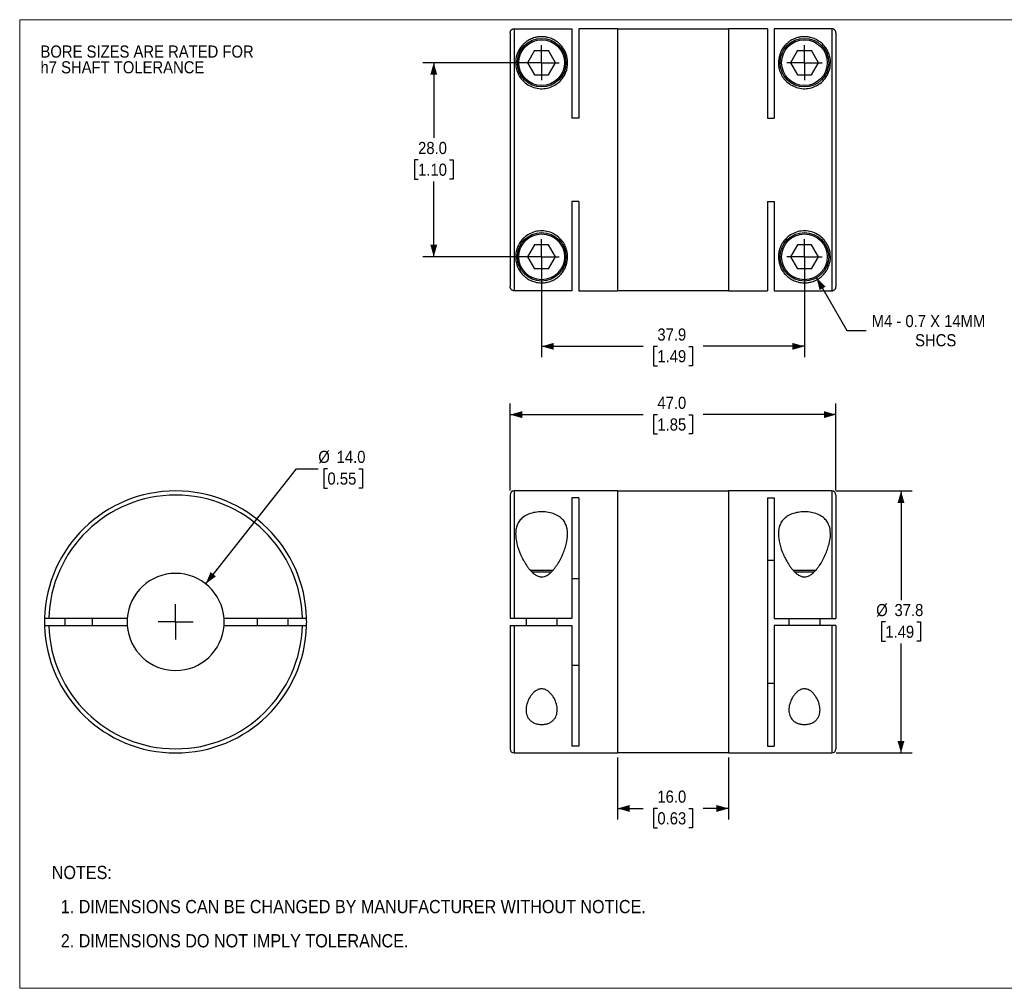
# Model space of a CAD drawing. Header units: millimetres. Extents: x 0 to 216, y 0 to 140.
# Tile 1 of 2: x 0 to 142, y 0 to 140. Entities that reach past the tile are written whole.
import ezdxf

# ---------------------------------------------------------------- set-up
doc = ezdxf.new("R2010")
doc.units = ezdxf.units.MM
doc.header["$LTSCALE"] = 0.5
doc.linetypes.add('SLD-Solid', pattern=[0])
doc.layers.add('SLD-0', color=7, linetype='SLD-Solid', lineweight=25)
doc.layers.add('TEXT', color=140, linetype='SLD-Solid', lineweight=25)
doc.styles.add('SLDTEXTSTYLE0', font='GOTHIC.TTF', dxfattribs={"width": 0.913})
doc.dimstyles.new('SLDDIMSTYLE0', dxfattribs={"dimtxt": 1.75, "dimasz": 1.75, "dimexe": 0, "dimexo": 0.0625, "dimgap": 0.4375, "dimtad": 0, "dimtih": 1, "dimtoh": 1, "dimdec": 1, "dimrnd": 1e-09, "dimzin": 4, "dimdsep": 46, "dimtxsty": 'SLDTEXTSTYLE0', "dimsah": 1, "dimcen": 0, "dimadec": 0, "dimazin": 1, "dimtfac": 1, "dimtdec": 1, "dimtofl": 0, "dimtmove": 0, "dimatfit": 3, "dimfxl": 0, "dimfrac": 2, "dimtolj": 1, "dimtzin": 12, "dimarcsym": 0})
doc.dimstyles.new('SLDDIMSTYLE1', dxfattribs={"dimtxt": 1.75, "dimasz": 1.75, "dimexe": 0, "dimexo": 0.0625, "dimgap": 0.4375, "dimtad": 0, "dimtih": 1, "dimtoh": 1, "dimdec": 1, "dimrnd": 1e-09, "dimzin": 4, "dimdsep": 46, "dimtxsty": 'SLDTEXTSTYLE0', "dimsah": 1, "dimcen": 0.09, "dimadec": 0, "dimazin": 1, "dimtfac": 1, "dimtdec": 1, "dimtofl": 0, "dimtmove": 0, "dimatfit": 3, "dimfxl": 0, "dimfrac": 2, "dimtolj": 1, "dimtzin": 12, "dimarcsym": 0})
doc.dimstyles.new('SLDDIMSTYLE2', dxfattribs={"dimtxt": 1.75, "dimasz": 1.75, "dimexe": 0, "dimexo": 0.0625, "dimgap": 0.4375, "dimtad": 0, "dimtih": 1, "dimtoh": 1, "dimdec": 1, "dimrnd": 1e-09, "dimzin": 12, "dimdsep": 46, "dimtxsty": 'SLDTEXTSTYLE0', "dimsah": 1, "dimcen": 0.09, "dimadec": 0, "dimazin": 3, "dimtfac": 1, "dimtdec": 1, "dimtofl": 0, "dimtmove": 0, "dimatfit": 3, "dimfxl": 0, "dimfrac": 2, "dimtolj": 1, "dimtzin": 12, "dimarcsym": 0})
doc.dimstyles.new('SLDDIMSTYLE3', dxfattribs={"dimtxt": 1.75, "dimasz": 1.75, "dimexe": 0, "dimexo": 0.0625, "dimgap": 0.4375, "dimtad": 0, "dimtih": 1, "dimtoh": 1, "dimdec": 1, "dimrnd": 1e-09, "dimzin": 12, "dimdsep": 46, "dimtxsty": 'SLDTEXTSTYLE0', "dimsah": 1, "dimcen": 0, "dimadec": 0, "dimazin": 3, "dimtfac": 1, "dimtdec": 1, "dimtofl": 0, "dimtmove": 0, "dimatfit": 3, "dimfxl": 0, "dimfrac": 2, "dimtolj": 1, "dimtzin": 12, "dimarcsym": 0})

# ---------------------------------------------------------------- blocks, each defined once
blk = doc.blocks.new('Block2')
at = {"color": 7, "linetype": 'SLD-Solid', "lineweight": 18}
for p, q in [((0, 139.7), (215.9, 139.7)), ((0, 139.7), (0, 0)), ((215.9, 139.7), (215.9, 0)), ((0, 0), (215.9, 0))]:
    blk.add_line(p, q, dxfattribs=at)
blk = doc.blocks.new('SW_NOTE_0_2')
at = {"layer": 'SLD-0', "color": 0, "char_height": 1.75, "attachment_point": 1, "style": 'SLDTEXTSTYLE0'}
for s, insert in [('BORE SIZES ARE RATED FOR ', (0, 2.24)), ('h7 SHAFT TOLERANCE', (0, -0.03))]:
    blk.add_mtext(s, dxfattribs=dict(at, insert=insert))
blk = doc.blocks.new('SW_NOTE_0_3')
at = {"layer": 'TEXT', "color": 0, "char_height": 1.905, "attachment_point": 1, "style": 'SLDTEXTSTYLE0'}
for s, insert in [('NOTES:', (0, 2.43)), ('  1. DIMENSIONS CAN BE CHANGED BY MANUFACTURER WITHOUT NOTICE.', (0, -2.49)), ('  2. DIMENSIONS DO NOT IMPLY TOLERANCE.', (0, -7.42))]:
    blk.add_mtext(s, dxfattribs=dict(at, insert=insert))
blk = doc.blocks.new('_D')
at = {"layer": 'SLD-0'}
for p, q in [((26.83, 58.34), (39.9, 74.93)), ((39.9, 74.93), (43.07, 74.93)), ((44.39, 74.93), (43.86, 74.93)), ((43.86, 74.93), (43.86, 72.15)), ((48.92, 74.93), (49.45, 74.93)), ((49.45, 74.93), (49.45, 72.15)), ((43.86, 72.15), (44.39, 72.15)), ((49.45, 72.15), (48.92, 72.15))]:
    blk.add_line(p, q, dxfattribs=at)
blk.add_solid([(26.83, 58.34), (28.3, 59.41), (27.52, 60.03)], dxfattribs=at)
at = {"layer": 'SLD-0', "char_height": 1.75, "attachment_point": 1, "style": 'SLDTEXTSTYLE0'}
for s, insert in [('%%c', (43.07, 77.52)), ('14.0', (45.71, 77.52)), ('0.55', (44.39, 74.39))]:
    blk.add_mtext(s, dxfattribs=dict(at, insert=insert))
blk = doc.blocks.new('SW_CENTERMARKSYMBOL_0')
at = {"layer": 'SLD-0', "color": 0}
for q in [(0, 2.54), (-2.54, 0), (0, -2.54), (2.54, 0)]:
    blk.add_line((0, 0), q, dxfattribs=at)
blk = doc.blocks.new('_D_1')
at = {"layer": 'SLD-0'}
for p, q in [((86.23, 33.31), (86.23, 24.36)), ((102.23, 33.31), (102.23, 24.36)), ((86.23, 25.94), (89.9, 25.94)), ((91.97, 25.93), (91.43, 25.93)), ((91.43, 25.93), (91.43, 23.15)), ((96.49, 25.93), (97.03, 25.93)), ((97.03, 25.93), (97.03, 23.15)), ((102.23, 25.94), (98.56, 25.94)), ((91.43, 23.15), (91.97, 23.15)), ((97.03, 23.15), (96.49, 23.15))]:
    blk.add_line(p, q, dxfattribs=at)
for points in [[(86.23, 25.94), (87.98, 25.44), (87.98, 26.44)], [(102.23, 25.94), (100.48, 26.44), (100.48, 25.44)]]:
    blk.add_solid(points, dxfattribs=at)
at = {"layer": 'SLD-0', "char_height": 1.75, "attachment_point": 1, "style": 'SLDTEXTSTYLE0'}
for s, insert in [('16.0', (91.97, 28.52)), ('0.63', (91.97, 25.39))]:
    blk.add_mtext(s, dxfattribs=dict(at, insert=insert))
blk = doc.blocks.new('_D_2')
at = {"layer": 'SLD-0'}
for p, q in [((70.73, 71.78), (70.73, 84.33)), ((117.73, 71.78), (117.73, 84.33)), ((70.73, 82.74), (89.9, 82.74)), ((91.97, 82.73), (91.43, 82.73)), ((91.43, 82.73), (91.43, 79.95)), ((96.49, 82.73), (97.03, 82.73)), ((97.03, 82.73), (97.03, 79.95)), ((117.73, 82.74), (98.56, 82.74)), ((91.43, 79.95), (91.97, 79.95)), ((97.03, 79.95), (96.49, 79.95))]:
    blk.add_line(p, q, dxfattribs=at)
for points in [[(70.73, 82.74), (72.48, 82.24), (72.48, 83.24)], [(117.73, 82.74), (115.98, 83.24), (115.98, 82.24)]]:
    blk.add_solid(points, dxfattribs=at)
at = {"layer": 'SLD-0', "char_height": 1.75, "attachment_point": 1, "style": 'SLDTEXTSTYLE0'}
for s, insert in [('47.0', (91.97, 85.32)), ('1.85', (91.97, 82.19))]:
    blk.add_mtext(s, dxfattribs=dict(at, insert=insert))
blk = doc.blocks.new('_D_3')
at = {"layer": 'SLD-0'}
for p, q in [((117.76, 71.74), (128.7, 71.74)), ((127.11, 71.74), (127.11, 55.98)), ((124.85, 52.84), (124.31, 52.84)), ((124.31, 52.84), (124.31, 50.07)), ((129.37, 52.84), (129.91, 52.84)), ((129.91, 52.84), (129.91, 50.07)), ((124.31, 50.07), (124.85, 50.07)), ((127.11, 33.94), (127.11, 49.71)), ((129.91, 50.07), (129.37, 50.07)), ((117.76, 33.94), (128.7, 33.94))]:
    blk.add_line(p, q, dxfattribs=at)
for points in [[(127.11, 71.74), (126.61, 69.99), (127.61, 69.99)], [(127.11, 33.94), (127.61, 35.69), (126.61, 35.69)]]:
    blk.add_solid(points, dxfattribs=at)
at = {"layer": 'SLD-0', "char_height": 1.75, "attachment_point": 1, "style": 'SLDTEXTSTYLE0'}
for s, insert in [('%%c', (123.53, 55.43)), ('37.8', (126.17, 55.43)), ('1.49', (124.85, 52.3))]:
    blk.add_mtext(s, dxfattribs=dict(at, insert=insert))
blk = doc.blocks.new('_D_5')
at = {"layer": 'SLD-0'}
for p, q in [((74.64, 133.5), (58.13, 133.5)), ((59.72, 133.5), (59.72, 122.64)), ((57.46, 119.48), (56.92, 119.48)), ((56.92, 119.48), (56.92, 116.71)), ((61.98, 119.48), (62.51, 119.48)), ((62.51, 119.48), (62.51, 116.71)), ((56.92, 116.71), (57.46, 116.71)), ((62.51, 116.71), (61.98, 116.71)), ((59.72, 105.5), (59.72, 116.35)), ((74.64, 105.5), (58.13, 105.5))]:
    blk.add_line(p, q, dxfattribs=at)
for points in [[(59.72, 133.5), (59.22, 131.75), (60.22, 131.75)], [(59.72, 105.5), (60.22, 107.25), (59.22, 107.25)]]:
    blk.add_solid(points, dxfattribs=at)
at = {"layer": 'SLD-0', "char_height": 1.75, "attachment_point": 1, "style": 'SLDTEXTSTYLE0'}
for s, insert in [('28.0', (57.46, 122.07)), ('1.10', (57.46, 118.94))]:
    blk.add_mtext(s, dxfattribs=dict(at, insert=insert))
blk = doc.blocks.new('_D_6')
at = {"layer": 'SLD-0'}
for p, q in [((75.28, 104.86), (75.28, 91.01)), ((113.18, 104.86), (113.18, 91.01)), ((75.28, 92.59), (89.9, 92.59)), ((91.97, 92.58), (91.43, 92.58)), ((91.43, 92.58), (91.43, 89.8)), ((96.49, 92.58), (97.03, 92.58)), ((97.03, 92.58), (97.03, 89.8)), ((113.18, 92.59), (98.56, 92.59)), ((91.43, 89.8), (91.97, 89.8)), ((97.03, 89.8), (96.49, 89.8))]:
    blk.add_line(p, q, dxfattribs=at)
for points in [[(75.28, 92.59), (77.03, 92.09), (77.03, 93.09)], [(113.18, 92.59), (111.43, 93.09), (111.43, 92.09)]]:
    blk.add_solid(points, dxfattribs=at)
at = {"layer": 'SLD-0', "char_height": 1.75, "attachment_point": 1, "style": 'SLDTEXTSTYLE0'}
for s, insert in [('37.9', (91.97, 95.17)), ('1.49', (91.97, 92.04))]:
    blk.add_mtext(s, dxfattribs=dict(at, insert=insert))
blk = doc.blocks.new('_D_7')
at = {"layer": 'SLD-0'}
for p, q in [((114.93, 102.47), (119.31, 94.88)), ((119.31, 94.88), (122.09, 94.88))]:
    blk.add_line(p, q, dxfattribs=at)
blk.add_solid([(114.93, 102.47), (115.37, 100.7), (116.24, 101.2)], dxfattribs=at)
at = {"layer": 'SLD-0', "char_height": 1.75, "attachment_point": 1, "style": 'SLDTEXTSTYLE0'}
for s, insert in [('M4 - 0.7 X 14MM', (122.88, 97.11)), ('SHCS', (129.14, 94.34))]:
    blk.add_mtext(s, dxfattribs=dict(at, insert=insert))
blk = doc.blocks.new('SW_CENTERMARKSYMBOL_2')
at = {"layer": 'SLD-0', "color": 0}
for q in [(0, 2.54), (-2.54, 0), (0, -2.54), (2.54, 0)]:
    blk.add_line((0, 0), q, dxfattribs=at)
blk = doc.blocks.new('SW_CENTERMARKSYMBOL_3')
at = {"layer": 'SLD-0', "color": 0}
for q in [(0, 2.54), (-2.54, 0), (0, -2.54), (2.54, 0)]:
    blk.add_line((0, 0), q, dxfattribs=at)
blk = doc.blocks.new('SW_CENTERMARKSYMBOL_4')
at = {"layer": 'SLD-0', "color": 0}
for q in [(0, 2.54), (-2.54, 0), (0, -2.54), (2.54, 0)]:
    blk.add_line((0, 0), q, dxfattribs=at)
blk = doc.blocks.new('SW_CENTERMARKSYMBOL_5')
at = {"layer": 'SLD-0', "color": 0}
for q in [(0, 2.54), (-2.54, 0), (0, -2.54), (2.54, 0)]:
    blk.add_line((0, 0), q, dxfattribs=at)

msp = doc.modelspace()

# ---------------------------------------------------------------- linework, layer by layer
for p, q in [((70.73, 137.79), (70.73, 101.2)), ((71.33, 138.39), (71.33, 100.6)), ((71.33, 138.39), (79.63, 138.39)), ((79.63, 138.39), (79.63, 125.52)), ((86.23, 138.4), (80.63, 138.4)), ((80.63, 138.4), (80.63, 125.52)), ((86.23, 138.4), (86.23, 100.6)), ((102.23, 138.35), (86.23, 138.35)), ((107.83, 138.4), (102.23, 138.4)), ((102.23, 138.4), (102.23, 100.6)), ((107.83, 138.4), (107.83, 125.52)), ((108.83, 138.39), (108.83, 125.52)), ((117.13, 138.39), (108.83, 138.39)), ((117.13, 138.39), (117.13, 100.6)), ((117.73, 137.79), (117.73, 101.2)), ((74.27, 135.25), (73.26, 133.5)), ((74.27, 135.25), (76.29, 135.25)), ((77.3, 133.5), (76.29, 135.25)), ((112.17, 135.25), (111.16, 133.5)), ((112.17, 135.25), (114.19, 135.25)), ((115.2, 133.5), (114.19, 135.25)), ((73.26, 133.5), (74.27, 131.75)), ((76.29, 131.75), (77.3, 133.5)), ((111.16, 133.5), (112.17, 131.75)), ((114.19, 131.75), (115.2, 133.5)), ((74.27, 131.75), (76.29, 131.75)), ((112.17, 131.75), (114.19, 131.75)), ((80.63, 125.52), (79.63, 125.52)), ((107.83, 125.52), (108.83, 125.52)), ((80.63, 113.48), (79.63, 113.48)), ((79.63, 113.48), (79.63, 100.6)), ((80.63, 113.48), (80.63, 100.6)), ((107.83, 113.48), (108.83, 113.48)), ((107.83, 113.48), (107.83, 100.6)), ((108.83, 113.48), (108.83, 100.6)), ((74.27, 107.25), (73.26, 105.5)), ((76.29, 107.25), (74.27, 107.25)), ((77.3, 105.5), (76.29, 107.25)), ((112.17, 107.25), (111.16, 105.5)), ((114.19, 107.25), (112.17, 107.25)), ((115.2, 105.5), (114.19, 107.25)), ((73.26, 105.5), (74.27, 103.75)), ((76.29, 103.75), (77.3, 105.5)), ((111.16, 105.5), (112.17, 103.75)), ((114.19, 103.75), (115.2, 105.5)), ((76.29, 103.75), (74.27, 103.75)), ((114.19, 103.75), (112.17, 103.75)), ((79.63, 100.6), (71.33, 100.6)), ((80.63, 100.6), (86.23, 100.6)), ((86.23, 100.65), (102.23, 100.65)), ((102.23, 100.6), (107.83, 100.6)), ((108.83, 100.6), (117.13, 100.6)), ((70.73, 71.14), (70.73, 53.34)), ((86.23, 71.74), (71.33, 71.74)), ((71.33, 71.74), (71.33, 53.34)), ((86.23, 71.74), (86.23, 33.94)), ((102.23, 71.69), (86.23, 71.69)), ((117.13, 71.74), (102.23, 71.74)), ((102.23, 71.74), (102.23, 33.94)), ((117.13, 71.74), (117.13, 53.34)), ((117.73, 71.14), (117.73, 53.34)), ((80.63, 70.76), (79.63, 70.76)), ((79.63, 70.76), (79.63, 53.34)), ((80.63, 70.76), (80.63, 34.93)), ((107.83, 70.76), (108.83, 70.76)), ((107.83, 70.76), (107.83, 34.93)), ((108.83, 70.76), (108.83, 53.34)), ((108.83, 61.68), (107.83, 61.68)), ((5.04, 60.09), (4.99, 60.04)), ((4.99, 60.04), (4.99, 59.98)), ((4.99, 60.04), (5.02, 60.04)), ((39.99, 60.04), (39.95, 60.09)), ((39.99, 60.04), (39.97, 60.04)), ((39.99, 59.98), (39.99, 60.04)), ((76.89, 60.24), (73.67, 60.24)), ((76.69, 60.04), (73.86, 60.04)), ((114.79, 60.24), (111.57, 60.24)), ((114.59, 60.04), (111.76, 60.04)), ((79.63, 59.12), (80.63, 59.12)), ((15.51, 53.34), (4.2, 53.34)), ((6.49, 53.34), (6.49, 52.34)), ((10.49, 52.34), (10.49, 53.34)), ((40.79, 53.34), (29.48, 53.34)), ((34.24, 53.34), (34.24, 52.34)), ((38.74, 52.34), (38.74, 53.34)), ((79.63, 53.34), (71.33, 53.34)), ((73.03, 53.34), (73.03, 52.34)), ((77.53, 52.34), (77.53, 53.34)), ((108.83, 53.34), (117.13, 53.34)), ((110.93, 53.34), (110.93, 52.34)), ((115.43, 52.34), (115.43, 53.34)), ((4.2, 52.34), (15.51, 52.34)), ((29.48, 52.34), (40.79, 52.34)), ((70.73, 52.34), (70.73, 34.54)), ((71.33, 52.34), (79.63, 52.34)), ((71.33, 52.34), (71.33, 33.94)), ((79.63, 52.34), (79.63, 34.93)), ((108.83, 52.34), (108.83, 34.93)), ((117.13, 52.34), (108.83, 52.34)), ((117.13, 52.34), (117.13, 33.94)), ((117.73, 52.34), (117.73, 34.54)), ((80.63, 46.57), (79.63, 46.57)), ((107.83, 44.01), (108.83, 44.01)), ((80.63, 34.93), (79.63, 34.93)), ((107.83, 34.93), (108.83, 34.93)), ((71.33, 33.94), (86.23, 33.94)), ((86.23, 33.99), (102.23, 33.99)), ((102.23, 33.94), (117.13, 33.94))]:
    msp.add_line(p, q)
at = {"flags": 128}
for points in [[(15.51, 53.34), (15.49, 52.84), (15.51, 52.34)], [(29.48, 52.34), (29.49, 52.84), (29.48, 53.34)]]:
    msp.add_lwpolyline(points, dxfattribs=at)
for centre, radius in [((75.28, 133.5), 3.5), ((75.28, 133.5), 3.3), ((113.18, 133.5), 3.5), ((113.18, 133.5), 3.3), ((75.28, 105.5), 3.5), ((75.28, 105.5), 3.3), ((113.18, 105.5), 3.5), ((113.18, 105.5), 3.3)]:
    msp.add_circle(centre, radius)
for centre, radius, start, end in [((22.49, 52.84), 18.9, 1.5159, 178.4841), ((22.49, 52.84), 18.3, 1.5657, 178.4343), ((71.33, 71.14), 0.6, 90, 180), ((117.13, 71.14), 0.6, 0, 90), ((22.49, 52.84), 7, 4.096, 175.904), ((22.49, 52.84), 18.9, 178.4841, 181.5159), ((22.49, 52.84), 18.9, 358.4841, 1.5159), ((22.49, 52.84), 18.9, 181.5159, 358.4841), ((22.49, 52.84), 18.3, 181.5657, 358.4343), ((22.49, 52.84), 7, 184.096, 355.904), ((71.33, 34.54), 0.6, 180, 270), ((117.13, 34.54), 0.6, 270, 0)]:
    msp.add_arc(centre, radius, start, end)
for points, knots in [([(70.73, 137.79), (70.73, 137.82), (70.73, 137.87), (70.75, 137.94), (70.78, 138.03), (70.83, 138.13), (70.9, 138.22), (70.99, 138.29), (71.1, 138.35), (71.21, 138.38), (71.29, 138.39), (71.33, 138.39)], [0, 0, 0, 0, 0.0822428, 0.1650008, 0.2496821, 0.3741091, 0.5001796, 0.6233054, 0.7506305, 0.8752695, 1, 1, 1, 1]), ([(117.73, 137.79), (117.73, 137.82), (117.73, 137.87), (117.71, 137.94), (117.69, 138.01), (117.66, 138.07), (117.62, 138.13), (117.58, 138.18), (117.54, 138.23), (117.49, 138.27), (117.44, 138.31), (117.39, 138.33), (117.33, 138.36), (117.28, 138.37), (117.23, 138.38), (117.18, 138.39), (117.15, 138.39), (117.13, 138.39)], [0, 0, 0, 0, 0.081151, 0.160234, 0.237247, 0.312191, 0.385066, 0.455872, 0.524608, 0.591274, 0.655871, 0.718399, 0.778857, 0.837246, 0.893566, 0.947818, 1, 1, 1, 1]), ([(79.03, 133.5), (79.03, 133.06), (78.9, 132.29), (78.4, 131.36), (77.83, 130.72), (77.2, 130.23), (76.32, 129.85), (75.35, 129.7), (74.36, 129.82), (73.47, 130.17), (72.72, 130.7), (72.17, 131.35), (71.8, 132.04), (71.58, 132.73), (71.49, 133.64), (71.65, 134.68), (72.1, 135.55), (72.6, 136.14), (72.98, 136.47), (73.32, 136.7), (73.62, 136.87), (73.94, 137), (74.31, 137.13), (74.72, 137.22), (75.2, 137.26), (75.69, 137.23), (76.13, 137.16), (76.52, 137.04), (76.85, 136.91), (77.15, 136.75), (77.51, 136.53), (77.9, 136.2), (78.28, 135.77), (78.6, 135.27), (78.92, 134.55), (79.03, 133.93), (79.03, 133.5)], [0, 0, 0, 0, 0.06235, 0.103944, 0.124863, 0.156132, 0.187235, 0.218484, 0.249781, 0.28111, 0.312467, 0.343829, 0.375002, 0.405243, 0.437435, 0.49974, 0.561856, 0.593847, 0.624176, 0.64044, 0.655493, 0.672094, 0.686724, 0.703458, 0.718234, 0.73319, 0.749749, 0.76443, 0.781233, 0.796292, 0.812681, 0.842929, 0.875091, 0.906632, 0.93769, 1, 1, 1, 1]), ([(116.93, 133.5), (116.93, 133.06), (116.8, 132.29), (116.3, 131.36), (115.73, 130.72), (115.1, 130.23), (114.22, 129.85), (113.25, 129.7), (112.26, 129.82), (111.37, 130.17), (110.62, 130.7), (110.07, 131.35), (109.7, 132.04), (109.48, 132.73), (109.39, 133.64), (109.55, 134.68), (110, 135.55), (110.5, 136.14), (110.88, 136.47), (111.22, 136.7), (111.52, 136.87), (111.84, 137), (112.21, 137.13), (112.62, 137.22), (113.1, 137.26), (113.59, 137.23), (114.03, 137.16), (114.42, 137.04), (114.75, 136.91), (115.05, 136.75), (115.41, 136.53), (115.8, 136.2), (116.18, 135.77), (116.5, 135.27), (116.82, 134.55), (116.93, 133.93), (116.93, 133.5)], [0, 0, 0, 0, 0.06235, 0.103944, 0.124863, 0.156132, 0.187235, 0.218484, 0.249781, 0.28111, 0.312467, 0.343829, 0.375002, 0.405243, 0.437435, 0.49974, 0.561856, 0.593847, 0.624176, 0.64044, 0.655493, 0.672094, 0.686724, 0.703458, 0.718234, 0.73319, 0.749749, 0.76443, 0.781233, 0.796292, 0.812681, 0.842929, 0.875091, 0.906632, 0.93769, 1, 1, 1, 1]), ([(79.03, 105.5), (79.03, 105.06), (78.92, 104.45), (78.6, 103.73), (78.29, 103.24), (77.91, 102.8), (77.52, 102.48), (77.17, 102.25), (76.87, 102.09), (76.54, 101.96), (76.15, 101.84), (75.72, 101.76), (75.24, 101.74), (74.76, 101.77), (74.34, 101.86), (73.96, 101.98), (73.64, 102.12), (73.34, 102.28), (73, 102.51), (72.61, 102.84), (72.11, 103.43), (71.66, 104.3), (71.49, 105.34), (71.58, 106.24), (71.79, 106.94), (72.16, 107.63), (72.71, 108.27), (73.45, 108.81), (74.34, 109.17), (75.32, 109.29), (76.3, 109.15), (77.18, 108.77), (77.9, 108.22), (78.44, 107.57), (78.91, 106.64), (79.03, 105.94), (79.03, 105.5)], [0, 0, 0, 0, 0.0620891, 0.0930224, 0.1244454, 0.1564711, 0.1866329, 0.2028992, 0.2178755, 0.2345801, 0.2492089, 0.2657869, 0.2806855, 0.2954541, 0.3121107, 0.3267945, 0.3435005, 0.3585266, 0.3747871, 0.4051698, 0.4372782, 0.4992493, 0.561649, 0.5938991, 0.6241971, 0.655476, 0.686758, 0.7180683, 0.7493285, 0.7805828, 0.8119054, 0.8432775, 0.8746825, 0.906121, 0.9375606, 1, 1, 1, 1]), ([(116.93, 105.5), (116.93, 105.06), (116.82, 104.45), (116.5, 103.73), (116.19, 103.24), (115.81, 102.8), (115.42, 102.48), (115.07, 102.25), (114.77, 102.09), (114.44, 101.96), (114.05, 101.84), (113.62, 101.76), (113.14, 101.74), (112.66, 101.77), (112.24, 101.86), (111.86, 101.98), (111.54, 102.12), (111.24, 102.28), (110.9, 102.51), (110.51, 102.84), (110.01, 103.43), (109.56, 104.3), (109.39, 105.34), (109.48, 106.24), (109.69, 106.94), (110.06, 107.63), (110.61, 108.27), (111.35, 108.81), (112.24, 109.17), (113.22, 109.29), (114.2, 109.15), (115.08, 108.77), (115.8, 108.22), (116.34, 107.57), (116.81, 106.64), (116.93, 105.94), (116.93, 105.5)], [0, 0, 0, 0, 0.0620891, 0.0930224, 0.1244454, 0.1564711, 0.1866329, 0.2028992, 0.2178755, 0.2345801, 0.2492089, 0.2657869, 0.2806855, 0.2954541, 0.3121107, 0.3267945, 0.3435005, 0.3585266, 0.3747871, 0.4051698, 0.4372782, 0.4992493, 0.561649, 0.5938991, 0.6241971, 0.655476, 0.686758, 0.7180683, 0.7493285, 0.7805828, 0.8119054, 0.8432775, 0.8746825, 0.906121, 0.9375606, 1, 1, 1, 1]), ([(71.33, 100.6), (71.3, 100.6), (71.25, 100.61), (71.17, 100.62), (71.09, 100.65), (70.99, 100.7), (70.9, 100.78), (70.83, 100.87), (70.77, 100.97), (70.74, 101.09), (70.73, 101.16), (70.73, 101.2)], [0, 0, 0, 0, 0.0821265, 0.1650259, 0.2501167, 0.3744823, 0.4998768, 0.6223999, 0.7492947, 0.8746307, 1, 1, 1, 1]), ([(117.13, 100.6), (117.15, 100.6), (117.21, 100.61), (117.28, 100.62), (117.36, 100.65), (117.44, 100.69), (117.52, 100.74), (117.58, 100.81), (117.64, 100.89), (117.69, 100.99), (117.72, 101.09), (117.73, 101.17), (117.73, 101.2)], [0, 0, 0, 0, 0.079069, 0.16279, 0.251163, 0.344189, 0.441866, 0.544194, 0.651173, 0.762801, 0.879077, 1, 1, 1, 1]), ([(79.03, 65.54), (79.03, 65.06), (78.92, 64.31), (78.6, 63.28), (78.29, 62.49), (77.91, 61.71), (77.52, 61.07), (77.17, 60.58), (76.87, 60.22), (76.54, 59.89), (76.15, 59.59), (75.72, 59.38), (75.24, 59.31), (74.76, 59.41), (74.34, 59.64), (73.96, 59.94), (73.64, 60.28), (73.34, 60.65), (73, 61.14), (72.61, 61.78), (72.11, 62.82), (71.66, 64.13), (71.49, 65.39), (71.58, 66.33), (71.79, 66.98), (72.16, 67.56), (72.71, 68.06), (73.45, 68.44), (74.34, 68.67), (75.32, 68.75), (76.3, 68.66), (77.18, 68.41), (77.9, 68.02), (78.44, 67.51), (78.91, 66.72), (79.03, 66.02), (79.03, 65.54)], [0, 0, 0, 0, 0.0620891, 0.0930224, 0.1244454, 0.1564711, 0.1866329, 0.2028992, 0.2178755, 0.2345801, 0.2492089, 0.2657869, 0.2806855, 0.2954541, 0.3121107, 0.3267945, 0.3435005, 0.3585266, 0.3747871, 0.4051698, 0.4372782, 0.4992493, 0.561649, 0.5938991, 0.6241971, 0.655476, 0.686758, 0.7180683, 0.7493285, 0.7805828, 0.8119054, 0.8432775, 0.8746825, 0.906121, 0.9375606, 1, 1, 1, 1]), ([(116.93, 65.54), (116.93, 65.06), (116.82, 64.31), (116.5, 63.28), (116.19, 62.49), (115.81, 61.71), (115.42, 61.07), (115.07, 60.58), (114.77, 60.22), (114.44, 59.89), (114.05, 59.59), (113.62, 59.38), (113.14, 59.31), (112.66, 59.41), (112.24, 59.64), (111.86, 59.94), (111.54, 60.28), (111.24, 60.65), (110.9, 61.14), (110.51, 61.78), (110.01, 62.82), (109.56, 64.13), (109.39, 65.39), (109.48, 66.33), (109.69, 66.98), (110.06, 67.56), (110.61, 68.06), (111.35, 68.44), (112.24, 68.67), (113.22, 68.75), (114.2, 68.66), (115.08, 68.41), (115.8, 68.02), (116.34, 67.51), (116.81, 66.72), (116.93, 66.02), (116.93, 65.54)], [0, 0, 0, 0, 0.0620891, 0.0930224, 0.1244454, 0.1564711, 0.1866329, 0.2028992, 0.2178755, 0.2345801, 0.2492089, 0.2657869, 0.2806855, 0.2954541, 0.3121107, 0.3267945, 0.3435005, 0.3585266, 0.3747871, 0.4051698, 0.4372782, 0.4992493, 0.561649, 0.5938991, 0.6241971, 0.655476, 0.686758, 0.7180683, 0.7493285, 0.7805828, 0.8119054, 0.8432775, 0.8746825, 0.906121, 0.9375606, 1, 1, 1, 1]), ([(4.2, 53.34), (4.17, 53.34), (4.12, 53.34), (4.05, 53.34), (3.96, 53.34), (3.87, 53.34), (3.77, 53.34), (3.7, 53.34), (3.64, 53.34), (3.61, 53.34), (3.6, 53.34), (3.6, 53.34)], [0, 0, 0, 0, 0.0822428, 0.1650008, 0.2496821, 0.3741091, 0.5001796, 0.6233054, 0.7506305, 0.8752695, 1, 1, 1, 1]), ([(41.39, 53.34), (41.39, 53.34), (41.38, 53.34), (41.37, 53.34), (41.34, 53.34), (41.29, 53.34), (41.21, 53.34), (41.12, 53.34), (41.02, 53.34), (40.91, 53.34), (40.83, 53.34), (40.79, 53.34)], [0, 0, 0, 0, 0.0821265, 0.1650259, 0.2501167, 0.3744823, 0.4998768, 0.6223999, 0.7492947, 0.8746307, 1, 1, 1, 1]), ([(71.33, 53.34), (71.3, 53.34), (71.25, 53.34), (71.17, 53.34), (71.09, 53.34), (70.99, 53.34), (70.9, 53.34), (70.83, 53.34), (70.77, 53.34), (70.74, 53.34), (70.73, 53.34), (70.73, 53.34)], [0, 0, 0, 0, 0.0821265, 0.1650259, 0.2501167, 0.3744823, 0.4998768, 0.6223999, 0.7492947, 0.8746307, 1, 1, 1, 1]), ([(117.13, 53.34), (117.15, 53.34), (117.21, 53.34), (117.28, 53.34), (117.36, 53.34), (117.44, 53.34), (117.52, 53.34), (117.58, 53.34), (117.64, 53.34), (117.69, 53.34), (117.72, 53.34), (117.73, 53.34), (117.73, 53.34)], [0, 0, 0, 0, 0.079069, 0.16279, 0.251163, 0.344189, 0.441866, 0.544194, 0.651173, 0.762801, 0.879077, 1, 1, 1, 1]), ([(3.6, 52.34), (3.6, 52.34), (3.6, 52.34), (3.62, 52.34), (3.65, 52.34), (3.7, 52.34), (3.77, 52.34), (3.87, 52.34), (3.97, 52.34), (4.08, 52.34), (4.16, 52.34), (4.2, 52.34)], [0, 0, 0, 0, 0.082124, 0.164899, 0.249736, 0.3744, 0.500428, 0.623436, 0.7508, 0.87542, 1, 1, 1, 1]), ([(40.79, 52.34), (40.81, 52.34), (40.86, 52.34), (40.94, 52.34), (41.03, 52.34), (41.12, 52.34), (41.21, 52.34), (41.29, 52.34), (41.34, 52.34), (41.38, 52.34), (41.39, 52.34), (41.39, 52.34)], [0, 0, 0, 0, 0.082175, 0.164844, 0.24941, 0.373887, 0.500076, 0.623346, 0.750748, 0.8753, 1, 1, 1, 1]), ([(70.73, 52.34), (70.73, 52.34), (70.73, 52.34), (70.75, 52.34), (70.78, 52.34), (70.83, 52.34), (70.9, 52.34), (70.99, 52.34), (71.1, 52.34), (71.21, 52.34), (71.29, 52.34), (71.33, 52.34)], [0, 0, 0, 0, 0.082175, 0.164844, 0.24941, 0.373887, 0.500076, 0.623346, 0.750748, 0.8753, 1, 1, 1, 1]), ([(117.73, 52.34), (117.73, 52.34), (117.73, 52.34), (117.71, 52.34), (117.69, 52.34), (117.66, 52.34), (117.62, 52.34), (117.58, 52.34), (117.54, 52.34), (117.49, 52.34), (117.44, 52.34), (117.39, 52.34), (117.33, 52.34), (117.28, 52.34), (117.23, 52.34), (117.18, 52.34), (117.15, 52.34), (117.13, 52.34)], [0, 0, 0, 0, 0.081151, 0.160234, 0.237247, 0.312191, 0.385066, 0.455872, 0.524608, 0.591274, 0.655871, 0.718399, 0.778857, 0.837246, 0.893566, 0.947818, 1, 1, 1, 1]), ([(75.28, 43.19), (75.37, 43.19), (75.56, 43.17), (75.92, 43.06), (76.3, 42.82), (76.66, 42.45), (77.05, 41.92), (77.38, 41.21), (77.56, 40.35), (77.51, 39.66), (77.32, 39.15), (77.1, 38.8), (76.78, 38.49), (76.36, 38.24), (75.85, 38.08), (75.29, 38.02), (74.72, 38.08), (74.21, 38.24), (73.79, 38.48), (73.36, 38.89), (73.06, 39.52), (73, 40.34), (73.18, 41.2), (73.51, 41.91), (73.89, 42.45), (74.26, 42.81), (74.64, 43.06), (75, 43.17), (75.18, 43.19), (75.28, 43.19)], [0, 0, 0, 0, 0.01536, 0.031409, 0.062703, 0.093969, 0.125163, 0.187466, 0.249712, 0.311993, 0.343206, 0.374469, 0.405819, 0.437075, 0.468379, 0.499655, 0.53098, 0.562351, 0.593758, 0.625168, 0.687521, 0.749724, 0.812125, 0.874595, 0.905853, 0.937221, 0.968542, 0.984259, 1, 1, 1, 1]), ([(113.18, 43.19), (113.27, 43.19), (113.46, 43.17), (113.82, 43.06), (114.2, 42.82), (114.56, 42.45), (114.95, 41.92), (115.28, 41.21), (115.46, 40.35), (115.41, 39.66), (115.22, 39.15), (115, 38.8), (114.68, 38.49), (114.26, 38.24), (113.75, 38.08), (113.19, 38.02), (112.62, 38.08), (112.11, 38.24), (111.69, 38.48), (111.26, 38.89), (110.96, 39.52), (110.9, 40.34), (111.08, 41.2), (111.41, 41.91), (111.79, 42.45), (112.16, 42.81), (112.54, 43.06), (112.9, 43.17), (113.08, 43.19), (113.18, 43.19)], [0, 0, 0, 0, 0.01536, 0.031409, 0.062703, 0.093969, 0.125163, 0.187466, 0.249712, 0.311993, 0.343206, 0.374469, 0.405819, 0.437075, 0.468379, 0.499655, 0.53098, 0.562351, 0.593758, 0.625168, 0.687521, 0.749724, 0.812125, 0.874595, 0.905853, 0.937221, 0.968542, 0.984259, 1, 1, 1, 1])]:
    msp.add_open_spline(points, degree=3, knots=knots)

# ---------------------------------------------------------------- block references
at = {"color": 7, "linetype": 'Continuous'}
msp.add_blockref('Block2', (0, 0), dxfattribs=at)
at = {"layer": 'SLD-0'}
for name, p in [('SW_NOTE_0_2', (3, 133.74)), ('SW_CENTERMARKSYMBOL_5', (75.28, 133.5)), ('SW_CENTERMARKSYMBOL_2', (113.18, 133.5)), ('SW_CENTERMARKSYMBOL_3', (75.28, 105.5)), ('SW_CENTERMARKSYMBOL_4', (113.18, 105.5)), ('SW_CENTERMARKSYMBOL_0', (22.49, 52.84))]:
    msp.add_blockref(name, p, dxfattribs=at)
at = {"layer": 'TEXT'}
msp.add_blockref('SW_NOTE_0_3', (4.63, 15.23), dxfattribs=at)

# ---------------------------------------------------------------- dimensions: what is measured, and where the dimension line sits
at = {"layer": 'SLD-0'}
for base, p1, p2, angle, picture, middle in [((59.72, 105.5), (75.28, 133.5), (75.28, 105.5), 90, '_D_5', (59.72, 119.5)), ((117.73, 82.74), (70.73, 71.14), (117.73, 71.14), 0, '_D_2', (94.23, 82.74))]:
    dim = msp.add_linear_dim(base=base, p1=p1, p2=p2, angle=angle, dimstyle='SLDDIMSTYLE1', dxfattribs=at)
    dim.commit()
    dim.dimension.update_dxf_attribs({"geometry": picture, "text_midpoint": middle, "dimtype": 160})
dim = msp.add_diameter_dim_2p(p1=(111.43, 108.53), p2=(114.93, 102.47), text='M4 - 0.7 X 14MM\\PSHCS', dimstyle='SLDDIMSTYLE3', override={"dimpost": '<>'}, dxfattribs=at)
dim.commit()
dim.dimension.update_dxf_attribs({"geometry": '_D_7', "text_midpoint": (132.04, 94.88), "dimtype": 163})
for base, p1, p2, dimstyle, picture, middle in [((113.18, 92.59), (75.28, 105.5), (113.18, 105.5), 'SLDDIMSTYLE2', '_D_6', (94.23, 92.59)), ((102.23, 25.94), (86.23, 33.94), (102.23, 33.94), 'SLDDIMSTYLE1', '_D_1', (94.23, 25.94))]:
    dim = msp.add_linear_dim(base=base, p1=p1, p2=p2, dimstyle=dimstyle, dxfattribs=at)
    dim.commit()
    dim.dimension.update_dxf_attribs({"geometry": picture, "text_midpoint": middle, "dimtype": 160})
dim = msp.add_diameter_dim_2p(p1=(18.16, 47.35), p2=(26.83, 58.34), dimstyle='SLDDIMSTYLE0', dxfattribs=at)
dim.commit()
dim.dimension.update_dxf_attribs({"geometry": '_D', "text_midpoint": (46.66, 74.93), "dimtype": 163})
dim = msp.add_linear_dim(base=(127.11, 33.94), p1=(117.13, 71.74), p2=(117.13, 33.94), angle=90, text='%%c<>', dimstyle='SLDDIMSTYLE2', dxfattribs=at)
dim.commit()
dim.dimension.update_dxf_attribs({"geometry": '_D_3', "text_midpoint": (127.11, 52.84), "dimtype": 160})

doc.saveas('drawing.dxf')
